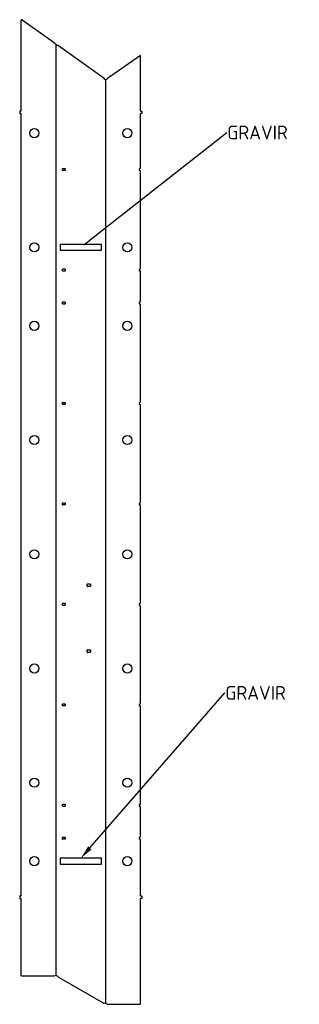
# Model space of a CAD drawing. Header units: millimetres. Extents: x 607 to 1677, y -1171 to 2592.
import ezdxf
from ezdxf import colors
from ezdxf.entities.mleader import LeaderData, LeaderLine
from ezdxf.lldxf.tags import DXFTag
from ezdxf.math import Vec2, Vec3

# ---------------------------------------------------------------- set-up
doc = ezdxf.new("R2010")
doc.units = ezdxf.units.MM
doc.layers.add('1', color=7, linetype='Continuous')
doc.layers.add('Default', color=7, linetype='Continuous')
tags = doc.linetypes.add('CENTER2', pattern=[28.575, 19.05, -3.175, 3.175, -3.175]).pattern_tags.tags
tags[10:11] = [DXFTag(74, 4), DXFTag(75, 0), DXFTag(340, '0'), DXFTag(46, 0.0), DXFTag(50, 0.0), DXFTag(44, 0.0), DXFTag(45, 0.0)]
tags[8:9] = [DXFTag(74, 4), DXFTag(75, 0), DXFTag(340, '0'), DXFTag(46, 0.0), DXFTag(50, 0.0), DXFTag(44, 0.0), DXFTag(45, 0.0)]
tags[6:7] = [DXFTag(74, 4), DXFTag(75, 0), DXFTag(340, '0'), DXFTag(46, 0.0), DXFTag(50, 0.0), DXFTag(44, 0.0), DXFTag(45, 0.0)]
tags[4:5] = [DXFTag(74, 4), DXFTag(75, 0), DXFTag(340, '0'), DXFTag(46, 0.0), DXFTag(50, 0.0), DXFTag(44, 0.0), DXFTag(45, 0.0)]

# ---------------------------------------------------------------- blocks, each defined once
blk = doc.blocks.new('_SE_FILLED')
at = {"color": 0}
blk.add_line((0, 0), (-1, 0), dxfattribs=at)
blk.add_solid([(0, 0), (-1, -0.1665), (-1, 0.1665), (0, 0)], dxfattribs=at)

msp = doc.modelspace()

# ---------------------------------------------------------------- linework, layer by layer
at = {"layer": '1', "color": 7, "linetype": 'Continuous'}
for p, q in [((613, 2589.1), (613, 2590.1)), ((613, 2244), (613, 2589.1)), ((616.1, 2591.7), (738.4, 2505.2)), ((755.4, 2492.9), (925.3, 2372.6)), ((943.5, 2368), (1065.7, 2454.5)), ((1068.8, 2244), (1068.8, 2452.9)), ((607, 2242), (607, 2234)), ((612, 2243), (608, 2243)), ((608, 2233), (612, 2233)), ((613, -756), (613, 2232)), ((1068.8, 2024.5), (1068.8, 2232)), ((1069.8, 2243), (1073.8, 2243)), ((1073.8, 2233), (1069.8, 2233)), ((1074.8, 2242), (1074.8, 2234)), ((771.4, 2016.5), (771.4, 2022.5)), ((772.4, 2023.5), (780.4, 2023.5)), ((780.4, 2015.5), (772.4, 2015.5)), ((781.4, 2022.5), (781.4, 2016.5)), ((1064.8, 2016.5), (1064.8, 2022.5)), ((1065.8, 2023.5), (1067.8, 2023.5)), ((1065.8, 2015.5), (1067.8, 2015.5)), ((1068.8, 1640.5), (1068.8, 2014.5)), ((771.4, 1632.5), (771.4, 1638.5)), ((772.4, 1639.5), (780.4, 1639.5)), ((780.4, 1631.5), (772.4, 1631.5)), ((781.4, 1638.5), (781.4, 1632.5)), ((1064.8, 1632.5), (1064.8, 1638.5)), ((1065.8, 1639.5), (1067.8, 1639.5)), ((1065.8, 1631.5), (1067.8, 1631.5)), ((1068.8, 1514.5), (1068.8, 1630.5)), ((771.4, 1506.5), (771.4, 1512.5)), ((772.4, 1513.5), (780.4, 1513.5)), ((780.4, 1505.5), (772.4, 1505.5)), ((781.4, 1512.5), (781.4, 1506.5)), ((1064.8, 1506.5), (1064.8, 1512.5)), ((1065.8, 1513.5), (1067.8, 1513.5)), ((1065.8, 1505.5), (1067.8, 1505.5)), ((1068.8, 1130.5), (1068.8, 1504.5)), ((772.4, 1129.5), (780.4, 1129.5)), ((1065.8, 1129.5), (1067.8, 1129.5)), ((771.4, 1122.5), (771.4, 1128.5)), ((780.4, 1121.5), (772.4, 1121.5)), ((781.4, 1128.5), (781.4, 1122.5)), ((1064.8, 1122.5), (1064.8, 1128.5)), ((1065.8, 1121.5), (1067.8, 1121.5)), ((1068.8, 746.5), (1068.8, 1120.5)), ((771.4, 738.5), (771.4, 744.5)), ((772.4, 745.5), (780.4, 745.5)), ((780.4, 737.5), (772.4, 737.5)), ((781.4, 744.5), (781.4, 738.5)), ((1064.8, 738.5), (1064.8, 744.5)), ((1065.8, 745.5), (1067.8, 745.5)), ((1065.8, 737.5), (1067.8, 737.5)), ((1068.8, 362.5), (1068.8, 736.5)), ((865.4, 426.5), (865.4, 434.5)), ((866.4, 435.5), (876.4, 435.5)), ((876.4, 425.5), (866.4, 425.5)), ((877.4, 434.5), (877.4, 426.5)), ((771.4, 354.5), (771.4, 360.5)), ((772.4, 361.5), (780.4, 361.5)), ((780.4, 353.5), (772.4, 353.5)), ((781.4, 360.5), (781.4, 354.5)), ((1064.8, 354.5), (1064.8, 360.5)), ((1065.8, 361.5), (1067.8, 361.5)), ((1065.8, 353.5), (1067.8, 353.5)), ((1068.8, -21.5), (1068.8, 352.5)), ((865.4, 174.5), (865.4, 182.5)), ((866.4, 183.5), (876.4, 183.5)), ((876.4, 173.5), (866.4, 173.5)), ((877.4, 182.5), (877.4, 174.5)), ((771.4, -29.5), (771.4, -23.5)), ((772.4, -22.5), (780.4, -22.5)), ((780.4, -30.5), (772.4, -30.5)), ((781.4, -23.5), (781.4, -29.5)), ((1064.8, -29.5), (1064.8, -23.5)), ((1065.8, -22.5), (1067.8, -22.5)), ((1065.8, -30.5), (1067.8, -30.5)), ((1068.8, -405.5), (1068.8, -31.5)), ((771.4, -413.5), (771.4, -407.5)), ((772.4, -406.5), (780.4, -406.5)), ((781.4, -407.5), (781.4, -413.5)), ((1064.8, -413.5), (1064.8, -407.5)), ((1065.8, -406.5), (1067.8, -406.5)), ((780.4, -414.5), (772.4, -414.5)), ((1065.8, -414.5), (1067.8, -414.5)), ((1068.8, -531.5), (1068.8, -415.5)), ((771.4, -539.5), (771.4, -533.5)), ((772.4, -532.5), (780.4, -532.5)), ((780.4, -540.5), (772.4, -540.5)), ((781.4, -533.5), (781.4, -539.5)), ((1064.8, -539.5), (1064.8, -533.5)), ((1065.8, -532.5), (1067.8, -532.5)), ((1065.8, -540.5), (1067.8, -540.5)), ((1068.8, -756), (1068.8, -541.5)), ((607, -758), (607, -766)), ((612, -757), (608, -757)), ((608, -767), (612, -767)), ((613, -1060.5), (613, -768)), ((1068.8, -1169), (1068.8, -768)), ((1069.8, -757), (1073.8, -757)), ((1073.8, -767), (1069.8, -767)), ((1074.8, -758), (1074.8, -766)), ((615, -1062.5), (738, -1062.5)), ((755.8, -1067.6), (925.9, -1165.8)), ((944.1, -1171), (1066.8, -1171))]:
    msp.add_line(p, q, dxfattribs=at)
at = {"layer": '1', "color": 7, "linetype": 'CENTER2'}
for p, q in [((746.9, -1061.7), (746.9, 2497.3)), ((934.9, 2363.7), (934.9, -1167.7)), ((919.4, 1733), (762.4, 1733)), ((762.4, 1733), (762.4, 1711)), ((919.4, 1711), (919.4, 1733)), ((762.4, 1711), (919.4, 1711)), ((919.4, -613), (762.4, -613)), ((762.4, -613), (762.4, -635)), ((762.4, -635), (919.4, -635)), ((919.4, -635), (919.4, -613))]:
    msp.add_line(p, q, dxfattribs=at)
at = {"layer": '1', "color": 7, "linetype": 'Continuous'}
for centre in [(663, 2158.5), (1018.8, 2158.5), (663, 1722), (1018.8, 1722), (663, 1422), (1018.8, 1422), (663, 985.5), (1018.8, 985.5), (663, 549), (1018.8, 549), (663, 112.5), (1018.8, 112.5), (663, -324), (1018.8, -324), (663, -624), (1018.8, -624)]:
    msp.add_circle(centre, 17.5, dxfattribs=at)
for centre, radius, start, end in [((615, 2590.1), 2, 54.7, 180), ((735.5, 2501.1), 5, 46.0296, 54.7), ((735.5, 2501.1), 4.99, 38.9855, 46.034), ((766.6, 2526.3), 35, 218.9891, 234.8395), ((766.6, 2526.3), 35, 234.8386, 249.4544), ((752.5, 2488.8), 5, 54.7, 69.4545), ((1066.8, 2452.9), 2, 0, 125.3), ((922.4, 2368.6), 5, 15.9909, 54.7), ((935.5, 2372.3), 8.69, 195.9909, 322.3497), ((946.4, 2364), 5, 125.3, 142.3497), ((608, 2242), 1, 90, 180), ((608, 2234), 1, 180, 270), ((612, 2244), 1, 270, 0), ((612, 2232), 1, 0, 90), ((1069.8, 2244), 1, 180, 270), ((1069.8, 2232), 1, 90, 180), ((1073.8, 2242), 1, 0, 90), ((1073.8, 2234), 1, 270, 0), ((772.4, 2022.5), 1, 90, 180), ((772.4, 2016.5), 1, 180, 270), ((780.4, 2022.5), 1, 0, 90), ((780.4, 2016.5), 1, 270, 0), ((1065.8, 2022.5), 1, 90, 180), ((1065.8, 2016.5), 1, 180, 270), ((1067.8, 2024.5), 1, 270, 0), ((1067.8, 2014.5), 1, 0, 90), ((772.4, 1638.5), 1, 90, 180), ((772.4, 1632.5), 1, 180, 270), ((780.4, 1638.5), 1, 0, 90), ((780.4, 1632.5), 1, 270, 0), ((1065.8, 1638.5), 1, 90, 180), ((1065.8, 1632.5), 1, 180, 270), ((1067.8, 1640.5), 1, 270, 0), ((1067.8, 1630.5), 1, 0, 90), ((772.4, 1512.5), 1, 90, 180), ((772.4, 1506.5), 1, 180, 270), ((780.4, 1512.5), 1, 0, 90), ((780.4, 1506.5), 1, 270, 0), ((1065.8, 1512.5), 1, 90, 180), ((1065.8, 1506.5), 1, 180, 270), ((1067.8, 1514.5), 1, 270, 0), ((1067.8, 1504.5), 1, 0, 90), ((772.4, 1128.5), 1, 90, 180), ((780.4, 1128.5), 1, 0, 90), ((1065.8, 1128.5), 1, 90, 180), ((1067.8, 1130.5), 1, 270, 0), ((772.4, 1122.5), 1, 180, 270), ((780.4, 1122.5), 1, 270, 0), ((1065.8, 1122.5), 1, 180, 270), ((1067.8, 1120.5), 1, 0, 90), ((772.4, 744.5), 1, 90, 180), ((772.4, 738.5), 1, 180, 270), ((780.4, 744.5), 1, 0, 90), ((780.4, 738.5), 1, 270, 0), ((1065.8, 744.5), 1, 90, 180), ((1065.8, 738.5), 1, 180, 270), ((1067.8, 746.5), 1, 270, 0), ((1067.8, 736.5), 1, 0, 90), ((866.4, 434.5), 1, 90, 180), ((866.4, 426.5), 1, 180, 270), ((876.4, 434.5), 1, 0, 90), ((876.4, 426.5), 1, 270, 0), ((772.4, 360.5), 1, 90, 180), ((772.4, 354.5), 1, 180, 270), ((780.4, 360.5), 1, 0, 90), ((780.4, 354.5), 1, 270, 0), ((1065.8, 360.5), 1, 90, 180), ((1065.8, 354.5), 1, 180, 270), ((1067.8, 362.5), 1, 270, 0), ((1067.8, 352.5), 1, 0, 90), ((866.4, 182.5), 1, 90, 180), ((866.4, 174.5), 1, 180, 270), ((876.4, 182.5), 1, 0, 90), ((876.4, 174.5), 1, 270, 0), ((772.4, -23.5), 1, 90, 180), ((772.4, -29.5), 1, 180, 270), ((780.4, -23.5), 1, 0, 90), ((780.4, -29.5), 1, 270, 0), ((1065.8, -23.5), 1, 90, 180), ((1065.8, -29.5), 1, 180, 270), ((1067.8, -21.5), 1, 270, 0), ((1067.8, -31.5), 1, 0, 90), ((772.4, -407.5), 1, 90, 180), ((772.4, -413.5), 1, 180, 270), ((780.4, -407.5), 1, 0, 90), ((780.4, -413.5), 1, 270, 0), ((1065.8, -407.5), 1, 90, 180), ((1065.8, -413.5), 1, 180, 270), ((1067.8, -405.5), 1, 270, 0), ((1067.8, -415.5), 1, 0, 90), ((772.4, -533.5), 1, 90, 180), ((772.4, -539.5), 1, 180, 270), ((780.4, -533.5), 1, 0, 90), ((780.4, -539.5), 1, 270, 0), ((1065.8, -533.5), 1, 90, 180), ((1065.8, -539.5), 1, 180, 270), ((1067.8, -531.5), 1, 270, 0), ((1067.8, -541.5), 1, 0, 90), ((608, -758), 1, 90, 180), ((608, -766), 1, 180, 270), ((612, -756), 1, 270, 0), ((612, -768), 1, 0, 90), ((1069.8, -756), 1, 180, 270), ((1069.8, -768), 1, 90, 180), ((1073.8, -758), 1, 0, 90), ((1073.8, -766), 1, 270, 0), ((615, -1060.5), 2, 180, 270), ((738, -1057.5), 5, 270, 290.0242), ((744.2, -1074.4), 13, 38.1936, 110.0239), ((758.3, -1063.3), 5, 218.1933, 240), ((928.4, -1161.5), 5, 240, 265.7167), ((925.4, -1201.4), 35, 62.0937, 85.7167), ((944.1, -1166), 5, 242.0937, 270), ((1066.8, -1169), 2, 270, 0)]:
    msp.add_arc(centre, radius, start, end, dxfattribs=at)

# ---------------------------------------------------------------- leaders
at = {"layer": 'Default', "color": 7, "linetype": 'Continuous'}
ml = msp.add_multileader_mtext('Standard', dxfattribs=at)
ml.set_content('{\\pxsm0.9;\\fSolid Edge ISO CE|b0||i0||c0|p34;\\W1.;GRAVIR\\P}', color=256)
ml.set_leader_properties()
ml.set_arrow_properties(name='_SE_FILLED')
ml.build(insert=Vec2(0, 0))
ml.multileader.update_dxf_attribs({"dogleg_length": 0, "arrow_head_size": 52.5})
ctx = ml.context
ctx.base_point, ctx.char_height, ctx.arrow_head_size = Vec3(1399.1, 2136.7), 52.5, 52.5
notes = []
notes.append((ctx, [(0, (1, 1, 0), (1399.1, 2161), (1, 0), 0, [(0, [(854.6, 1733)], 0, [])])]))
ctx.mtext.insert = Vec3(1401.1, 2187.3)
ml = msp.add_multileader_mtext('Standard', dxfattribs=at)
ml.set_content('{\\pxsm0.9;\\fSolid Edge ISO CE|b0||i0||c0|p34;\\W1.;GRAVIR\\P}', color=256)
ml.set_leader_properties()
ml.build(insert=Vec2(0, 0))
ml.multileader.update_dxf_attribs({"dogleg_length": 0, "arrow_head_size": 52.5})
ctx = ml.context
ctx.base_point, ctx.char_height, ctx.arrow_head_size = Vec3(1391.6, -5.2), 52.5, 52.5
notes.append((ctx, [(0, (1, 1, 0), (1391.6, 19.1), (1, 0), 0, [(0, [(840.9, -613)], 0, [])])]))
ctx.mtext.insert = Vec3(1393.6, 45.4)
for ctx, leaders in notes:
    for number, flags, end, landing, length, lines in leaders:
        leader = LeaderData()
        leader.index, (leader.has_last_leader_line, leader.has_dogleg_vector, leader.attachment_direction) = number, flags
        leader.last_leader_point, leader.dogleg_vector, leader.dogleg_length = Vec3(end), Vec3(landing), length
        for number, points, colour, breaks in lines:
            line = LeaderLine()
            line.index, line.vertices, line.color, line.breaks = number, Vec3.list(points), colors.encode_raw_color(colour), breaks
            leader.lines.append(line)
        ctx.leaders.append(leader)

doc.saveas('drawing.dxf')
